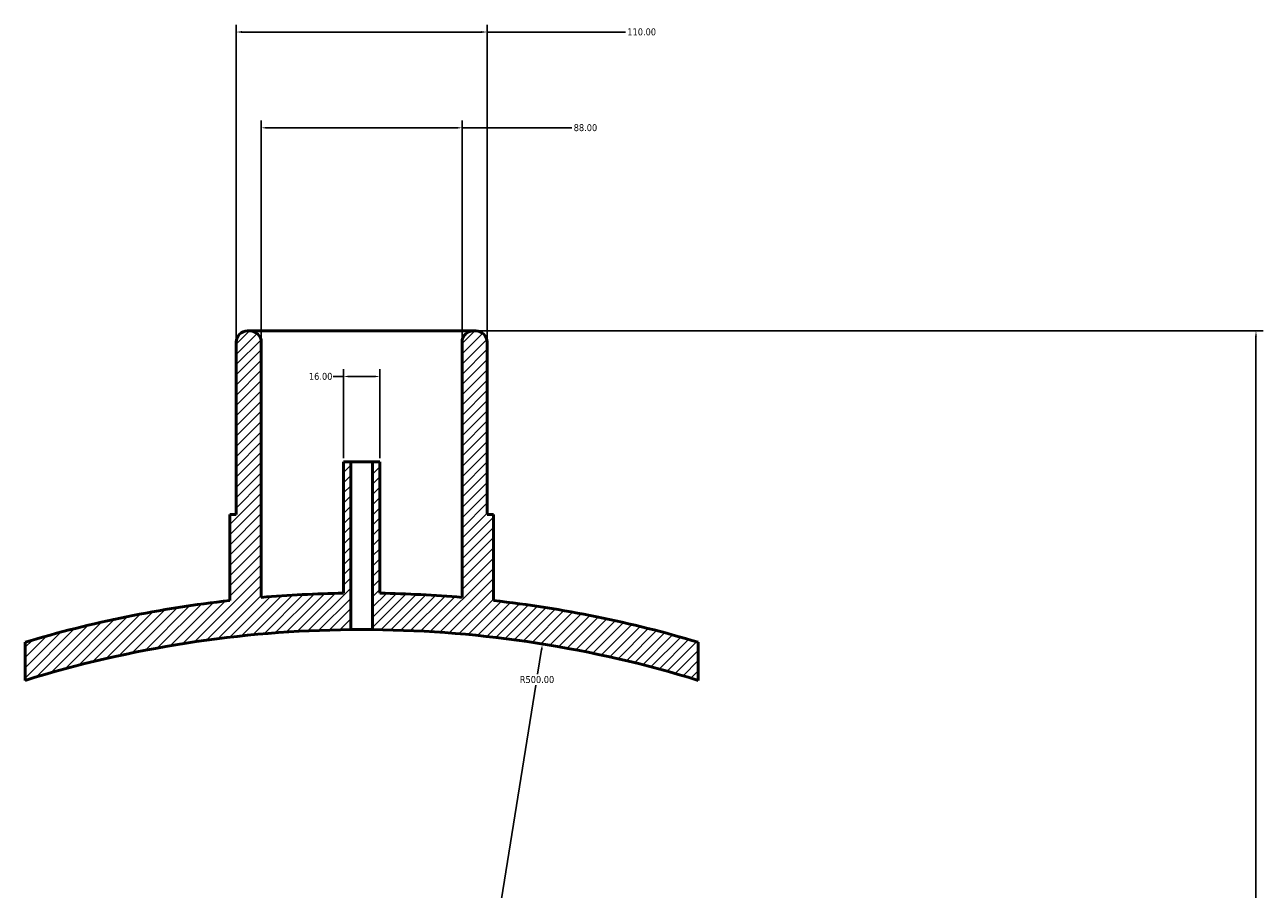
# Model space of a CAD drawing. Header units: millimetres. Extents: x -294 to 1633, y -345 to 2428.
# Tile 6 of 6: x 444 to 987, y 2049 to 2428. Entities that reach past the tile are written whole.
import ezdxf

# ---------------------------------------------------------------- set-up
doc = ezdxf.new("R2010")
doc.units = ezdxf.units.MM
for name, color, linetype, lineweight in [('Dimension (ANSI)', 7, 'Continuous', 25), ('Hatch (ANSI)', 7, 'Continuous', 18), ('Visible (ANSI)', 7, 'Continuous', 50)]:
    doc.layers.add(name, color=color, linetype=linetype, lineweight=lineweight)
doc.styles.add('Note Text (ANSI)', font='tahoma.ttf')
doc.dimstyles.new('Default - mm (ANSI)', dxfattribs={"dimtxt": 3.048, "dimasz": 2.5, "dimexe": 3.175, "dimexo": 1.6002, "dimgap": 0.8, "dimtad": 0, "dimtoh": 1, "dimrnd": 1e-08, "dimzin": 4, "dimdsep": 46, "dimtxsty": 'Note Text (ANSI)', "dimcen": 0.09, "dimdle": 10, "dimclrd": 256, "dimclre": 256, "dimclrt": 256, "dimadec": 1, "dimazin": 1, "dimtfac": 1, "dimtofl": 0, "dimtmove": 0, "dimatfit": 3, "dimfxl": 1, "dimtolj": 1, "dimtzin": 4, "dimlwd": -1, "dimlwe": -1, "dimarcsym": 0})

# ---------------------------------------------------------------- blocks, each defined once
blk = doc.blocks.new('*D7')
at = {"layer": 'Defpoints', "color": 0, "transparency": 16777216}
for p in [(646.53, 2424.54), (536.53, 2288.54), (646.53, 2288.54)]:
    blk.add_point(p, dxfattribs=at)
at = {"layer": 'Dimension (ANSI)', "transparency": 16777216}
for p, q in [((536.53, 2290.14), (536.53, 2427.72)), ((646.53, 2290.14), (646.53, 2427.72)), ((539.03, 2424.54), (644.03, 2424.54)), ((646.53, 2424.54), (707.19, 2424.54))]:
    blk.add_line(p, q, dxfattribs=at)
for points in [[(539.03, 2424.96), (539.03, 2424.12), (536.53, 2424.54)], [(644.03, 2424.96), (644.03, 2424.12), (646.53, 2424.54)]]:
    blk.add_solid(points, dxfattribs=at)
at = {"layer": 'Dimension (ANSI)', "transparency": 16777216, "insert": (707.99, 2426.13), "char_height": 3.048, "attachment_point": 1, "style": 'Note Text (ANSI)'}
blk.add_mtext('\\A1;110.00', dxfattribs=at)
blk = doc.blocks.new('*D8')
at = {"layer": 'Defpoints', "color": 0, "transparency": 16777216}
for p in [(635.53, 2382.54), (547.53, 2288.54), (635.53, 2288.54)]:
    blk.add_point(p, dxfattribs=at)
at = {"layer": 'Dimension (ANSI)', "transparency": 16777216}
for p, q in [((547.53, 2290.14), (547.53, 2385.72)), ((635.53, 2290.14), (635.53, 2385.72)), ((550.03, 2382.54), (633.03, 2382.54)), ((635.53, 2382.54), (683.68, 2382.54))]:
    blk.add_line(p, q, dxfattribs=at)
for points in [[(550.03, 2382.96), (550.03, 2382.12), (547.53, 2382.54)], [(633.03, 2382.96), (633.03, 2382.12), (635.53, 2382.54)]]:
    blk.add_solid(points, dxfattribs=at)
at = {"layer": 'Dimension (ANSI)', "transparency": 16777216, "insert": (684.48, 2384.13), "char_height": 3.048, "attachment_point": 1, "style": 'Note Text (ANSI)'}
blk.add_mtext('\\A1;88.00', dxfattribs=at)
blk = doc.blocks.new('*D9')
at = {"layer": 'Defpoints', "color": 0, "transparency": 16777216}
for p in [(599.53, 2273.52), (583.53, 2236.04), (599.53, 2236.04)]:
    blk.add_point(p, dxfattribs=at)
at = {"layer": 'Dimension (ANSI)', "transparency": 16777216}
for p, q in [((583.53, 2237.64), (583.53, 2276.69)), ((599.53, 2237.64), (599.53, 2276.69)), ((583.53, 2273.52), (579.01, 2273.52)), ((597.03, 2273.52), (586.03, 2273.52))]:
    blk.add_line(p, q, dxfattribs=at)
for points in [[(586.03, 2273.93), (586.03, 2273.1), (583.53, 2273.52)], [(597.03, 2273.93), (597.03, 2273.1), (599.53, 2273.52)]]:
    blk.add_solid(points, dxfattribs=at)
at = {"layer": 'Dimension (ANSI)', "transparency": 16777216, "insert": (568.42, 2275.1), "char_height": 3.048, "attachment_point": 1, "style": 'Note Text (ANSI)'}
blk.add_mtext('\\A1;16.00', dxfattribs=at)
blk = doc.blocks.new('*D10')
at = {"layer": 'Defpoints', "color": 0, "transparency": 16777216}
for p in [(670.79, 2156.22), (591.53, 1662.54)]:
    blk.add_point(p, dxfattribs=at)
at = {"layer": 'Dimension (ANSI)', "transparency": 16777216}
for p, q in [((670.39, 2153.75), (668.66, 2142.97)), ((591.53, 1662.54), (667.9, 2138.19))]:
    blk.add_line(p, q, dxfattribs=at)
blk.add_solid([(669.98, 2153.82), (670.81, 2153.68), (670.79, 2156.22)], dxfattribs=at)
at = {"layer": 'Dimension (ANSI)', "transparency": 16777216, "insert": (660.86, 2142.17), "char_height": 3.048, "attachment_point": 1, "style": 'Note Text (ANSI)'}
blk.add_mtext('\\A1;R500.00', dxfattribs=at)
blk = doc.blocks.new('*D11')
at = {"layer": 'Defpoints', "color": 0, "transparency": 16777216}
for p in [(640.53, 2293.54), (591.53, 1662.54), (983.53, 1662.54)]:
    blk.add_point(p, dxfattribs=at)
at = {"layer": 'Dimension (ANSI)', "transparency": 16777216}
for p, q in [((642.13, 2293.54), (986.71, 2293.54)), ((983.53, 2291.04), (983.53, 1866.53)), ((983.53, 1665.04), (983.53, 1852.56)), ((593.13, 1662.54), (986.71, 1662.54))]:
    blk.add_line(p, q, dxfattribs=at)
for points in [[(983.11, 2291.04), (983.95, 2291.04), (983.53, 2293.54)], [(983.11, 1665.04), (983.95, 1665.04), (983.53, 1662.54)]]:
    blk.add_solid(points, dxfattribs=at)
at = {"layer": 'Dimension (ANSI)', "transparency": 16777216, "insert": (981.94, 1853.36), "char_height": 3.048, "attachment_point": 1, "rotation": 90, "style": 'Note Text (ANSI)'}
blk.add_mtext('\\A1;631.00', dxfattribs=at)

msp = doc.modelspace()

# ---------------------------------------------------------------- hatches: boundary and pattern name
at = {"layer": 'Hatch (ANSI)'}
h = msp.add_hatch(dxfattribs=at)
h.set_pattern_fill('ANSI31', color=256, scale=25.4, style=0)
h.set_pattern_definition([(45, (0, 0), (-2.245064, 2.245064), [])])
edge = h.paths.add_edge_path()
edge.add_line((599.531, 2236.041), (596.331, 2236.041))
edge.add_line((596.331, 2236.041), (596.331, 2162.518))
edge.add_ellipse((591.531, 1662.541), major_axis=(499.977, -4.8), ratio=1, start_angle=73.39251, end_angle=90, ccw=False)
edge.add_line((739.031, 2140.29), (739.031, 2157.01))
edge.add_ellipse((591.531, 1662.541), major_axis=(-494.469, 147.5), ratio=1, start_angle=270, end_angle=280.1839)
edge.add_line((649.281, 2175.299), (649.281, 2213.041))
edge.add_line((649.281, 2213.041), (646.531, 2213.041))
edge.add_line((646.531, 2213.041), (646.531, 2288.541))
edge.add_ellipse((641.531, 2288.541), major_axis=(0, 5), ratio=1, start_angle=270, end_angle=360)
edge.add_line((641.531, 2293.541), (640.531, 2293.541))
edge.add_ellipse((640.531, 2288.541), major_axis=(-5, 0), ratio=1, start_angle=270, end_angle=360)
edge.add_line((635.531, 2288.541), (635.531, 2176.662))
edge.add_ellipse((591.531, 1662.541), major_axis=(-514.121, 44), ratio=1, start_angle=270, end_angle=274.00328)
edge.add_line((599.531, 2178.479), (599.531, 2236.041))
edge = h.paths.add_edge_path()
edge.add_line((586.731, 2236.041), (583.531, 2236.041))
edge.add_line((583.531, 2236.041), (583.531, 2178.479))
edge.add_ellipse((591.531, 1662.541), major_axis=(-515.938, -8), ratio=1, start_angle=270, end_angle=274.00328)
edge.add_line((547.531, 2176.662), (547.531, 2288.541))
edge.add_ellipse((542.531, 2288.541), major_axis=(0, 5), ratio=1, start_angle=270, end_angle=360)
edge.add_line((542.531, 2293.541), (541.531, 2293.541))
edge.add_ellipse((541.531, 2288.541), major_axis=(-5, 0), ratio=1, start_angle=270, end_angle=360)
edge.add_line((536.531, 2288.541), (536.531, 2213.041))
edge.add_line((536.531, 2213.041), (533.781, 2213.041))
edge.add_line((533.781, 2213.041), (533.781, 2175.299))
edge.add_ellipse((591.531, 1662.541), major_axis=(-512.758, -57.75), ratio=1, start_angle=270, end_angle=280.1839)
edge.add_line((444.031, 2157.01), (444.031, 2140.29))
edge.add_ellipse((591.531, 1662.541), major_axis=(477.749, 147.5), ratio=1, start_angle=73.39251, end_angle=90, ccw=False)
edge.add_line((586.731, 2162.518), (586.731, 2236.041))

# ---------------------------------------------------------------- linework, layer by layer
at = {"layer": 'Visible (ANSI)'}
for p, q in [((542.531, 2293.541), (541.531, 2293.541)), ((640.531, 2293.541), (542.531, 2293.541)), ((641.531, 2293.541), (640.531, 2293.541)), ((536.531, 2288.541), (536.531, 2213.041)), ((547.531, 2176.662), (547.531, 2288.541)), ((635.531, 2288.541), (635.531, 2176.662)), ((646.531, 2213.041), (646.531, 2288.541)), ((586.731, 2236.041), (583.531, 2236.041)), ((583.531, 2236.041), (583.531, 2178.479)), ((586.731, 2162.518), (586.731, 2236.041)), ((596.331, 2236.041), (586.731, 2236.041)), ((599.531, 2236.041), (596.331, 2236.041)), ((596.331, 2236.041), (596.331, 2162.518)), ((599.531, 2178.479), (599.531, 2236.041)), ((536.531, 2213.041), (533.781, 2213.041)), ((533.781, 2213.041), (533.781, 2175.299)), ((649.281, 2213.041), (646.531, 2213.041)), ((649.281, 2175.299), (649.281, 2213.041)), ((444.031, 2157.01), (444.031, 2140.29)), ((739.031, 2140.29), (739.031, 2157.01))]:
    msp.add_line(p, q, dxfattribs=at)
for centre, radius, start, end in [((541.531, 2288.541), 5, 90, 180), ((542.531, 2288.541), 5, 0, 90), ((640.531, 2288.541), 5, 90, 180), ((641.531, 2288.541), 5, 0, 90), ((591.531, 1662.541), 516, 90.88834, 94.89163), ((591.531, 1662.541), 516, 85.10837, 89.11166), ((591.531, 1662.541), 516, 96.42593, 106.60983), ((591.531, 1662.541), 516, 73.39017, 83.57407), ((591.531, 1662.541), 500, 90.55005, 107.15754), ((591.531, 1662.541), 500, 72.84246, 89.44995)]:
    msp.add_arc(centre, radius, start, end, dxfattribs=at)
msp.add_open_spline([(596.331, 2162.518), (596.331, 2162.518), (596.211, 2162.519), (595.721, 2162.524), (595.352, 2162.527), (594.499, 2162.532), (593.959, 2162.535), (592.777, 2162.54), (592.134, 2162.541), (590.929, 2162.541), (590.286, 2162.54), (589.103, 2162.535), (588.563, 2162.532), (587.711, 2162.527), (587.342, 2162.524), (586.852, 2162.519), (586.731, 2162.518), (586.731, 2162.518)], degree=3, knots=[0, 0, 0, 0, 0.1808108, 0.1808108, 0.3616216, 0.3616216, 0.5424324, 0.5424324, 0.7232432, 0.7232432, 0.904054, 0.904054, 1.0848648, 1.0848648, 1.2656756, 1.2656756, 1.4464864, 1.4464864, 1.4464864, 1.4464864], dxfattribs=at)

# ---------------------------------------------------------------- dimensions: what is measured, and where the dimension line sits
at = {"layer": 'Dimension (ANSI)'}
for base, p1, p2, angle, override, picture, middle in [((646.531, 2424.541), (536.531, 2288.541), (646.531, 2288.541), 180, {"dimgap": 0.8, "dimtoh": 0, "dimdec": 2, "dimtol": 0, "dimlim": 0, "dimtp": 0, "dimtm": 0, "dimtdec": 2, "dimatfit": 2}, '*D7', (714.031, 2424.541)), ((983.531, 1662.541), (640.531, 2293.541), (591.531, 1662.541), 270, {"dimgap": 0.8, "dimtoh": 0, "dimdec": 2, "dimtol": 0, "dimlim": 0, "dimtp": 0, "dimtm": 0, "dimtdec": 2, "dimatfit": 1}, '*D11', (983.531, 1859.541)), ((599.531, 2273.515), (583.531, 2236.041), (599.531, 2236.041), 180, {"dimgap": 0.8, "dimtoh": 0, "dimdec": 2, "dimtol": 0, "dimlim": 0, "dimtp": 0, "dimtm": 0, "dimtdec": 2, "dimatfit": 2}, '*D9', (573.317, 2273.515))]:
    dim = msp.add_linear_dim(base=base, p1=p1, p2=p2, angle=angle, dimstyle='Default - mm (ANSI)', override=override, dxfattribs=at)
    dim.commit()
    dim.dimension.update_dxf_attribs({"geometry": picture, "text_midpoint": middle, "dimtype": 160})
dim = msp.add_linear_dim(base=(635.531, 2382.541), p1=(547.531, 2288.541), p2=(635.531, 2288.541), dimstyle='Default - mm (ANSI)', override={"dimgap": 0.8, "dimtoh": 0, "dimdec": 2, "dimtol": 0, "dimlim": 0, "dimtp": 0, "dimtm": 0, "dimtdec": 2, "dimatfit": 2}, dxfattribs=at)
dim.commit()
dim.dimension.update_dxf_attribs({"geometry": '*D8', "text_midpoint": (689.531, 2382.541), "dimtype": 160})
dim = msp.add_radius_dim(center=(591.531, 1662.541), mpoint=(670.79, 2156.219), dimstyle='Default - mm (ANSI)', override={"dimgap": 0.8, "dimtih": 1, "dimdec": 2, "dimlfac": 1, "dimcen": 0, "dimdle": 0, "dimtol": 0, "dimlim": 0, "dimtp": 0, "dimtm": 0, "dimtdec": 2, "dimtmove": 2}, dxfattribs=at)
dim.commit()
dim.dimension.update_dxf_attribs({"geometry": '*D10', "text_midpoint": (668.279, 2140.581), "dimtype": 164})

doc.saveas('drawing.dxf')
